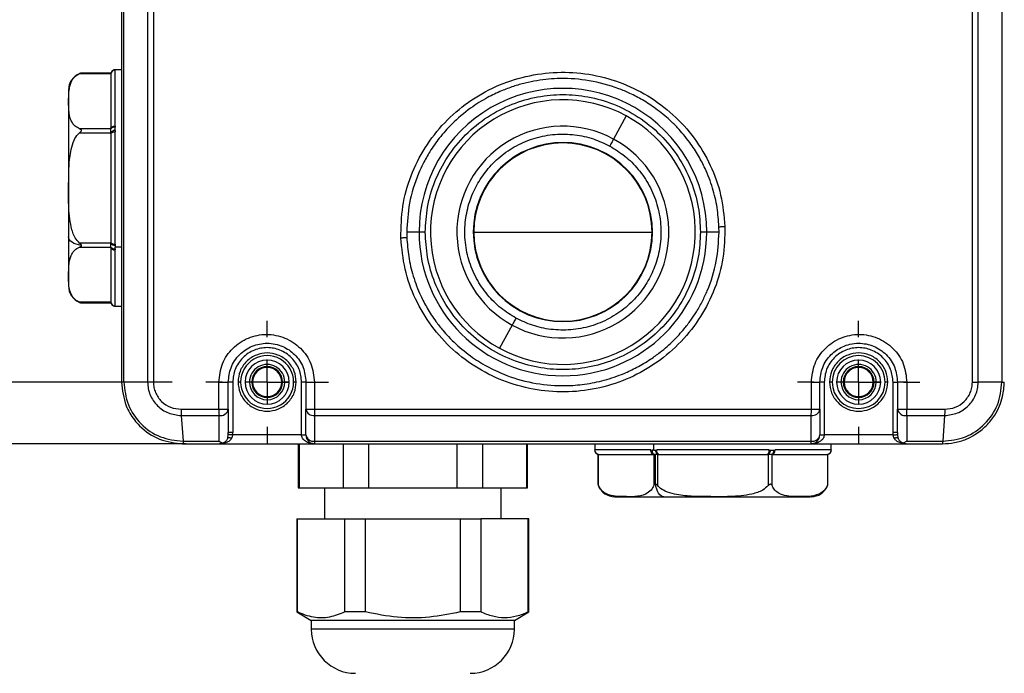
# Model space of a CAD drawing. Header units: millimetres. Extents: x 19 to 819, y 19 to 629.
# Tile 3 of 32: x 111 to 222, y 339 to 413. Entities that reach past the tile are written whole.
import ezdxf

# ---------------------------------------------------------------- set-up
doc = ezdxf.new("R2010")
doc.units = ezdxf.units.MM
doc.header["$LTSCALE"] = 3
doc.linetypes.add('CENTERX2', pattern=[20.32, 12.7, -2.54, 2.54, -2.54])
doc.layers.add('CENTER', color=40, linetype='CENTERX2')
doc.layers.add('DIMENSIONS', color=140, linetype='Continuous', lineweight=25)
doc.styles.add('SLDTEXTSTYLE0', font='TXT', dxfattribs={"width": 0.7})
doc.dimstyles.new('SLDDIMSTYLE0', dxfattribs={"dimtxt": 6.474023, "dimasz": 9.906, "dimexe": 0, "dimexo": 0.0625, "dimgap": 1.618506, "dimtad": 0, "dimtih": 1, "dimtoh": 1, "dimrnd": 1e-09, "dimzin": 12, "dimdsep": 46, "dimtxsty": 'SLDTEXTSTYLE0', "dimsah": 1, "dimcen": 0.09, "dimadec": 0, "dimazin": 3, "dimtfac": 1, "dimtofl": 0, "dimtmove": 0, "dimatfit": 3, "dimfxl": 0, "dimfrac": 2, "dimtolj": 1, "dimtzin": 12, "dimarcsym": 0})
doc.dimstyles.new('SLDDIMSTYLE1', dxfattribs={"dimtxt": 6.474023, "dimasz": 9.906, "dimexe": 0, "dimexo": 0.0625, "dimgap": 1.618506, "dimtad": 0, "dimtih": 1, "dimtoh": 1, "dimrnd": 1e-09, "dimzin": 4, "dimdsep": 46, "dimtxsty": 'SLDTEXTSTYLE0', "dimsah": 1, "dimcen": 0.09, "dimadec": 0, "dimazin": 1, "dimtfac": 1, "dimtmove": 0, "dimatfit": 0, "dimfxl": 0, "dimfrac": 2, "dimtolj": 1, "dimtzin": 12, "dimarcsym": 0})
doc.dimstyles.new('SLDDIMSTYLE2', dxfattribs={"dimtxt": 6.474023, "dimasz": 9.906, "dimexe": 0, "dimexo": 0.0625, "dimgap": 1.618506, "dimtad": 0, "dimtih": 1, "dimtoh": 1, "dimrnd": 1e-09, "dimzin": 4, "dimdsep": 46, "dimtxsty": 'SLDTEXTSTYLE0', "dimsah": 1, "dimcen": 0.09, "dimadec": 0, "dimazin": 1, "dimtfac": 1, "dimtofl": 0, "dimtmove": 0, "dimatfit": 3, "dimfxl": 0, "dimfrac": 2, "dimtolj": 1, "dimtzin": 12, "dimarcsym": 0})

# ---------------------------------------------------------------- blocks, each defined once
blk = doc.blocks.new('_D_1')
at = {"layer": 'DIMENSIONS'}
for p, q in [((195.58, 289.57), (193.4, 289.57)), ((193.4, 289.57), (193.4, 279.28)), ((214.81, 289.57), (216.99, 289.57)), ((216.99, 289.57), (216.99, 279.28)), ((152.1, 288.66), (133.05, 288.66)), ((158.1, 288.66), (189.78, 288.66)), ((193.4, 279.28), (195.58, 279.28)), ((216.99, 279.28), (214.81, 279.28))]:
    blk.add_line(p, q, dxfattribs=at)
for points in [[(152.1, 288.66), (142.19, 290.18), (142.19, 287.13)], [(158.1, 288.66), (168, 287.13), (168, 290.18)]]:
    blk.add_solid(points, dxfattribs=at)
at = {"layer": 'DIMENSIONS', "char_height": 6.35, "attachment_point": 1, "style": 'SLDTEXTSTYLE0'}
for s, insert in [('%%c', (193.38, 299.2)), ('6.0', (203.16, 299.2)), ('0.24', (195.58, 287.47))]:
    blk.add_mtext(s, dxfattribs=dict(at, insert=insert))
blk = doc.blocks.new('_D_5')
at = {"layer": 'DIMENSIONS'}
for p, q in [((127.85, 467.78), (82.68, 467.78)), ((92.2, 467.78), (92.2, 428)), ((82.58, 416.26), (80.41, 416.26)), ((80.41, 416.26), (80.41, 405.97)), ((101.82, 416.26), (104, 416.26)), ((104, 416.26), (104, 405.97)), ((80.41, 405.97), (82.58, 405.97)), ((104, 405.97), (101.82, 405.97)), ((92.2, 371.78), (92.2, 404.52)), ((127.85, 371.78), (82.68, 371.78))]:
    blk.add_line(p, q, dxfattribs=at)
for points in [[(92.2, 467.78), (90.68, 457.87), (93.73, 457.87)], [(92.2, 371.78), (93.73, 381.68), (90.68, 381.68)]]:
    blk.add_solid(points, dxfattribs=at)
at = {"layer": 'DIMENSIONS', "char_height": 6.35, "attachment_point": 1, "style": 'SLDTEXTSTYLE0'}
for s, insert in [('96.0', (82.58, 425.9)), ('3.78', (82.58, 414.16))]:
    blk.add_mtext(s, dxfattribs=dict(at, insert=insert))
blk = doc.blocks.new('_D_6')
at = {"layer": 'DIMENSIONS'}
for p, q in [((129.39, 474.78), (58.51, 474.78)), ((68.04, 474.78), (68.04, 449.13)), ((58.42, 437.39), (56.24, 437.39)), ((56.24, 437.39), (56.24, 427.1)), ((77.66, 437.39), (79.83, 437.39)), ((79.83, 437.39), (79.83, 427.1)), ((56.24, 427.1), (58.42, 427.1)), ((79.83, 427.1), (77.66, 427.1)), ((68.04, 364.78), (68.04, 425.65)), ((129.39, 364.78), (58.51, 364.78))]:
    blk.add_line(p, q, dxfattribs=at)
for points in [[(68.04, 474.78), (66.51, 464.87), (69.56, 464.87)], [(68.04, 364.78), (69.56, 374.68), (66.51, 374.68)]]:
    blk.add_solid(points, dxfattribs=at)
at = {"layer": 'DIMENSIONS', "char_height": 6.35, "attachment_point": 1, "style": 'SLDTEXTSTYLE0'}
for s, insert in [('110.0', (55.72, 447.02)), ('4.33', (58.42, 435.28))]:
    blk.add_mtext(s, dxfattribs=dict(at, insert=insert))
blk = doc.blocks.new('_D_7')
at = {"layer": 'DIMENSIONS'}
for p, q in [((168.56, 507.28), (28.12, 507.28)), ((37.64, 507.28), (37.64, 462.71)), ((28.03, 450.97), (25.85, 450.97)), ((25.85, 450.97), (25.85, 440.68)), ((47.26, 450.97), (49.44, 450.97)), ((49.44, 450.97), (49.44, 440.68)), ((25.85, 440.68), (28.03, 440.68)), ((49.44, 440.68), (47.26, 440.68)), ((37.64, 364.78), (37.64, 439.23)), ((129.39, 364.78), (28.12, 364.78))]:
    blk.add_line(p, q, dxfattribs=at)
for points in [[(37.64, 507.28), (36.12, 497.37), (39.17, 497.37)], [(37.64, 364.78), (39.17, 374.68), (36.12, 374.68)]]:
    blk.add_solid(points, dxfattribs=at)
at = {"layer": 'DIMENSIONS', "char_height": 6.35, "attachment_point": 1, "style": 'SLDTEXTSTYLE0'}
for s, insert in [('142.5', (25.33, 460.6)), ('5.61', (28.03, 448.86))]:
    blk.add_mtext(s, dxfattribs=dict(at, insert=insert))
blk = doc.blocks.new('SW_CENTERMARKSYMBOL_2')
at = {"layer": 'CENTER', "color": 0}
for p, q in [((0, 5.08), (0, 6.94)), ((0, 0), (0, 2.54)), ((-5.08, 0), (-6.94, 0)), ((0, 0), (-2.54, 0)), ((0, 0), (0, -2.54)), ((0, 0), (2.54, 0)), ((5.08, 0), (6.94, 0)), ((0, -5.08), (0, -6.94))]:
    blk.add_line(p, q, dxfattribs=at)
blk = doc.blocks.new('SW_CENTERMARKSYMBOL_3')
at = {"layer": 'CENTER', "color": 0}
for p, q in [((0, 5.08), (0, 6.94)), ((0, 0), (0, 2.54)), ((-5.08, 0), (-6.94, 0)), ((0, 0), (-2.54, 0)), ((0, 0), (0, -2.54)), ((0, 0), (2.54, 0)), ((5.08, 0), (6.94, 0)), ((0, -5.08), (0, -6.94))]:
    blk.add_line(p, q, dxfattribs=at)

msp = doc.modelspace()

# ---------------------------------------------------------------- linework, layer by layer
for p, q in [((122.098, 467.775), (122.098, 371.775)), ((122.364, 371.775), (122.364, 467.775)), ((125.058, 467.775), (125.058, 371.775)), ((125.714, 467.778), (125.714, 371.773)), ((218.482, 371.772), (218.482, 467.778)), ((219.138, 371.775), (219.138, 467.775)), ((221.832, 467.775), (221.832, 371.775)), ((122.098, 407.175), (121.378, 407.175)), ((121.381, 407.175), (121.393, 407.173)), ((121.393, 407.173), (121.398, 407.17)), ((121.398, 400.801), (121.398, 407.17)), ((117.358, 406.737), (120.898, 406.737)), ((120.898, 406.804), (117.545, 406.804)), ((120.898, 406.737), (120.898, 406.67)), ((120.898, 406.67), (120.898, 400.539)), ((116.098, 404.836), (116.098, 388.222)), ((179.274, 401.947), (177.841, 399.318)), ((120.898, 400.472), (117.358, 400.472)), ((120.898, 400.539), (120.898, 400.472)), ((121.398, 400.801), (121.393, 400.666)), ((117.358, 400.039), (120.898, 400.039)), ((120.898, 400.039), (120.898, 399.906)), ((120.898, 399.906), (120.898, 387.644)), ((121.393, 400.282), (121.398, 400.144)), ((121.398, 387.407), (121.398, 400.144)), ((189.789, 388.775), (189.778, 389.384)), ((116.098, 388.222), (116.098, 382.686)), ((155.805, 388.775), (154.408, 388.775)), ((154.408, 388.775), (154.419, 388.161)), ((156.512, 388.775), (155.805, 388.775)), ((161.998, 388.775), (172.098, 388.775)), ((172.098, 388.775), (182.198, 388.775)), ((188.391, 388.775), (187.684, 388.775)), ((189.789, 388.775), (188.391, 388.775)), ((120.898, 387.511), (117.358, 387.511)), ((117.358, 387.078), (120.898, 387.078)), ((120.898, 387.644), (120.898, 387.511)), ((120.898, 387.078), (120.898, 387.011)), ((120.898, 387.011), (120.898, 380.88)), ((121.393, 387.268), (121.381, 387.075)), ((122.098, 387.075), (121.381, 387.075)), ((121.393, 386.884), (121.381, 387.075)), ((121.398, 387.407), (121.393, 387.268)), ((121.393, 386.884), (121.398, 386.749)), ((121.398, 380.38), (121.398, 386.749)), ((120.898, 380.814), (117.358, 380.814)), ((117.545, 380.747), (120.898, 380.747)), ((120.898, 380.88), (120.898, 380.814)), ((121.378, 380.375), (122.098, 380.375)), ((121.393, 380.377), (121.381, 380.375)), ((121.398, 380.38), (121.393, 380.377)), ((166.355, 378.232), (164.923, 375.603)), ((169.757, 378.899), (169.736, 378.955)), ((170.116, 378.82), (170.09, 378.877)), ((171.226, 378.663), (172.97, 378.663)), ((174.106, 378.877), (174.08, 378.82)), ((174.46, 378.955), (174.44, 378.899)), ((122.364, 371.775), (122.098, 371.775)), ((125.058, 371.775), (122.364, 371.775)), ((133.133, 368.689), (133.133, 371.775)), ((133.133, 371.775), (134.198, 371.775)), ((134.198, 368.689), (134.198, 371.775)), ((134.698, 371.775), (134.198, 371.775)), ((134.698, 371.775), (134.698, 366.067)), ((135.598, 371.775), (135.298, 371.775)), ((136.598, 371.775), (136.098, 371.775)), ((136.848, 371.775), (136.598, 371.775)), ((140.598, 371.775), (140.348, 371.775)), ((141.098, 371.775), (140.598, 371.775)), ((141.898, 371.775), (141.598, 371.775)), ((142.498, 365.775), (142.498, 371.775)), ((142.998, 371.775), (142.498, 371.775)), ((142.998, 371.775), (142.998, 368.689)), ((142.998, 371.775), (143.951, 371.775)), ((143.951, 371.775), (143.951, 368.689)), ((200.245, 368.689), (200.245, 371.775)), ((200.245, 371.775), (201.198, 371.775)), ((201.198, 368.689), (201.198, 371.775)), ((201.698, 371.775), (201.198, 371.775)), ((201.698, 371.775), (201.698, 365.775)), ((202.598, 371.775), (202.298, 371.775)), ((203.598, 371.775), (203.098, 371.775)), ((203.848, 371.775), (203.598, 371.775)), ((207.598, 371.775), (207.348, 371.775)), ((208.098, 371.775), (207.598, 371.775)), ((208.898, 371.775), (208.598, 371.775)), ((209.498, 366.067), (209.498, 371.775)), ((209.498, 371.775), (209.998, 371.775)), ((211.063, 371.775), (209.998, 371.775)), ((209.998, 371.775), (209.998, 368.689)), ((211.063, 371.775), (211.063, 368.689)), ((221.832, 371.775), (219.138, 371.775)), ((221.832, 371.775), (222.098, 371.775)), ((128.844, 368.689), (133.133, 368.689)), ((133.133, 368.689), (134.198, 368.689)), ((134.198, 368.689), (134.198, 366.067)), ((142.998, 368.689), (143.951, 368.689)), ((142.998, 365.775), (142.998, 368.689)), ((143.951, 368.689), (200.245, 368.689)), ((200.245, 368.689), (201.198, 368.689)), ((201.198, 368.689), (201.198, 365.775)), ((209.998, 368.689), (211.063, 368.689)), ((209.998, 366.067), (209.998, 368.689)), ((211.063, 368.689), (215.352, 368.689)), ((128.865, 367.982), (133.152, 367.982)), ((128.865, 367.982), (129.077, 365.068)), ((133.152, 365.068), (133.152, 367.982)), ((143.965, 367.982), (200.232, 367.982)), ((143.965, 367.982), (143.965, 365.068)), ((200.232, 365.068), (200.232, 367.982)), ((211.044, 367.982), (215.331, 367.982)), ((211.044, 367.982), (211.045, 365.068)), ((215.331, 367.982), (215.119, 365.068)), ((134.146, 365.433), (134.189, 365.824)), ((134.189, 365.824), (134.198, 366.067)), ((134.698, 366.067), (134.198, 366.067)), ((134.684, 365.775), (134.698, 366.067)), ((209.998, 366.067), (209.498, 366.067)), ((209.512, 365.775), (209.498, 366.067)), ((209.998, 366.067), (210.008, 365.824)), ((210.008, 365.824), (210.051, 365.433)), ((128.954, 364.777), (129.098, 364.775)), ((129.077, 365.068), (133.152, 365.068)), ((129.098, 364.775), (133.198, 364.775)), ((133.152, 365.068), (133.559, 364.843)), ((133.559, 364.843), (133.198, 364.775)), ((133.198, 364.775), (143.998, 364.775)), ((134.684, 365.775), (134.612, 365.441)), ((142.498, 365.775), (134.684, 365.775)), ((142.098, 364.775), (142.098, 359.775)), ((142.206, 364.775), (142.206, 359.775)), ((142.498, 365.775), (142.998, 365.775)), ((143.965, 365.068), (200.232, 365.068)), ((143.998, 364.775), (200.198, 364.775)), ((147.206, 364.775), (147.206, 359.775)), ((150.098, 359.775), (150.098, 364.775)), ((160.098, 364.775), (160.098, 359.775)), ((162.99, 364.775), (162.99, 359.775)), ((167.99, 364.775), (167.99, 359.775)), ((168.098, 359.775), (168.098, 364.775)), ((175.698, 364.775), (175.698, 364.055)), ((182.398, 364.058), (182.398, 364.775)), ((200.198, 364.775), (210.998, 364.775)), ((201.198, 365.775), (201.698, 365.775)), ((209.512, 365.775), (201.698, 365.775)), ((202.498, 364.055), (202.498, 364.775)), ((209.584, 365.441), (209.512, 365.775)), ((211.045, 365.068), (210.637, 364.843)), ((210.998, 364.775), (210.637, 364.843)), ((210.998, 364.775), (215.098, 364.775)), ((211.045, 365.068), (215.119, 365.068)), ((175.7, 364.07), (175.698, 364.058)), ((175.7, 364.07), (175.704, 364.075)), ((182.072, 364.075), (175.704, 364.075)), ((182.072, 364.075), (182.207, 364.07)), ((182.398, 364.058), (182.207, 364.07)), ((182.398, 364.058), (182.591, 364.07)), ((182.591, 364.07), (182.73, 364.075)), ((195.467, 364.075), (182.73, 364.075)), ((195.467, 364.075), (195.605, 364.07)), ((195.989, 364.07), (196.124, 364.075)), ((202.493, 364.075), (196.124, 364.075)), ((202.493, 364.075), (202.496, 364.07)), ((202.498, 364.058), (202.496, 364.07)), ((176.07, 363.575), (176.07, 360.222)), ((176.137, 363.575), (176.203, 363.575)), ((176.137, 360.035), (176.137, 363.575)), ((176.203, 363.575), (182.334, 363.575)), ((182.334, 363.575), (182.401, 363.575)), ((182.401, 363.575), (182.401, 360.035)), ((182.584, 360.224), (182.584, 363.575)), ((182.834, 363.575), (182.967, 363.575)), ((182.834, 360.035), (182.834, 363.575)), ((182.967, 363.575), (195.229, 363.575)), ((195.229, 363.575), (195.362, 363.575)), ((195.362, 363.575), (195.362, 360.035)), ((195.795, 360.035), (195.795, 363.575)), ((195.795, 363.575), (195.862, 363.575)), ((195.862, 363.575), (201.993, 363.575)), ((201.993, 363.575), (202.06, 363.575)), ((202.06, 363.575), (202.06, 360.035)), ((202.127, 360.222), (202.127, 363.575)), ((142.098, 359.775), (142.206, 359.775)), ((142.206, 359.775), (147.206, 359.775)), ((145.098, 359.775), (145.098, 356.26)), ((147.206, 359.775), (150.098, 359.775)), ((150.098, 359.775), (160.098, 359.775)), ((160.098, 359.775), (162.99, 359.775)), ((162.99, 359.775), (167.99, 359.775)), ((165.098, 356.26), (165.098, 359.775)), ((167.99, 359.775), (168.098, 359.775)), ((183.545, 358.775), (200.159, 358.775)), ((141.948, 356.26), (141.948, 345.712)), ((141.948, 356.26), (142.017, 356.26)), ((142.017, 345.712), (142.017, 356.26)), ((142.017, 356.26), (147.395, 356.26)), ((147.395, 345.712), (147.395, 356.26)), ((147.395, 356.26), (149.72, 356.26)), ((149.72, 345.712), (149.72, 356.26)), ((149.72, 356.26), (160.476, 356.26)), ((160.476, 356.26), (160.476, 345.712)), ((160.476, 356.26), (162.801, 356.26)), ((162.801, 356.26), (162.801, 345.712)), ((168.179, 356.26), (162.801, 356.26)), ((168.179, 345.712), (168.179, 356.26)), ((168.248, 356.26), (168.179, 356.26)), ((168.248, 345.712), (168.248, 356.26)), ((141.948, 345.712), (143.598, 344.76)), ((142.017, 345.712), (141.948, 345.712)), ((143.598, 344.76), (143.598, 343.76)), ((166.598, 344.76), (143.598, 344.76)), ((149.72, 345.712), (147.395, 345.712)), ((162.801, 345.712), (160.476, 345.712)), ((166.598, 344.76), (168.248, 345.712)), ((166.598, 343.76), (166.598, 344.76)), ((168.248, 345.712), (168.179, 345.712)), ((166.598, 343.76), (143.598, 343.76))]:
    msp.add_line(p, q)
at = {"flags": 128}
for points in [[(120.898, 400.539), (120.908, 400.59), (120.936, 400.639), (120.982, 400.685), (121.045, 400.724), (121.12, 400.757), (121.207, 400.781), (121.301, 400.796), (121.398, 400.801)], [(120.898, 399.906), (120.908, 399.952), (120.936, 399.997), (120.982, 400.038), (121.045, 400.074), (121.12, 400.103), (121.207, 400.125), (121.301, 400.139), (121.398, 400.144)], [(177.841, 399.318), (177.808, 399.257), (177.767, 399.182), (177.719, 399.093), (177.665, 398.994), (177.606, 398.886), (177.543, 398.771), (177.478, 398.651), (177.412, 398.529)], [(189.778, 389.384), (189.848, 389.386), (189.923, 389.389), (190.003, 389.392), (190.088, 389.395), (190.176, 389.398), (190.267, 389.401), (190.36, 389.405), (190.454, 389.408)], [(117.547, 387.261), (117.245, 387.318), (116.966, 387.398), (116.715, 387.5), (116.501, 387.62), (116.328, 387.756), (116.202, 387.905), (116.124, 388.061), (116.098, 388.222)], [(153.743, 388.136), (153.837, 388.139), (153.93, 388.143), (154.02, 388.146), (154.109, 388.149), (154.193, 388.152), (154.274, 388.155), (154.349, 388.158), (154.419, 388.161)], [(120.898, 387.644), (120.908, 387.598), (120.936, 387.553), (120.982, 387.512), (121.045, 387.476), (121.12, 387.447), (121.207, 387.425), (121.301, 387.411), (121.398, 387.407)], [(120.898, 387.011), (120.908, 386.96), (120.936, 386.911), (120.982, 386.865), (121.045, 386.826), (121.12, 386.793), (121.207, 386.769), (121.301, 386.754), (121.398, 386.749)], [(166.785, 379.021), (166.718, 378.899), (166.653, 378.779), (166.59, 378.664), (166.531, 378.556), (166.477, 378.457), (166.429, 378.368), (166.388, 378.293), (166.355, 378.232)], [(134.684, 365.775), (134.593, 365.784), (134.505, 365.793), (134.423, 365.801), (134.35, 365.808), (134.288, 365.814), (134.239, 365.819), (134.206, 365.822), (134.189, 365.824)], [(209.512, 365.775), (209.604, 365.784), (209.692, 365.793), (209.774, 365.801), (209.847, 365.808), (209.909, 365.814), (209.957, 365.819), (209.99, 365.822), (210.008, 365.824)], [(182.334, 363.575), (182.283, 363.585), (182.234, 363.613), (182.189, 363.659), (182.149, 363.721), (182.116, 363.797), (182.092, 363.884), (182.077, 363.977), (182.072, 364.075)], [(182.967, 363.575), (182.921, 363.585), (182.876, 363.613), (182.835, 363.659), (182.799, 363.721), (182.77, 363.797), (182.748, 363.884), (182.734, 363.977), (182.73, 364.075)], [(195.229, 363.575), (195.275, 363.585), (195.32, 363.613), (195.361, 363.659), (195.397, 363.721), (195.427, 363.797), (195.449, 363.884), (195.462, 363.977), (195.467, 364.075)], [(195.862, 363.575), (195.913, 363.585), (195.962, 363.613), (196.008, 363.659), (196.047, 363.721), (196.08, 363.797), (196.104, 363.884), (196.119, 363.977), (196.124, 364.075)], [(183.545, 358.775), (183.384, 358.801), (183.228, 358.878), (183.08, 359.005), (182.943, 359.178), (182.823, 359.392), (182.721, 359.643), (182.641, 359.922), (182.584, 360.224)]]:
    msp.add_lwpolyline(points, dxfattribs=at)
for centre, radius, start, end in [((121.394, 406.673), 0.5, 90.13727, 172.73672), ((121.398, 406.67), 0.5, 89.99002, 179.98692), ((118.098, 404.881), 2, 111.33084, 180.00033), ((118.008, 405.113), 1.751, 110.77081, 111.36498), ((118.096, 404.886), 1.994, 106.05197, 110.81793), ((172.098, 388.775), 16.293, 359.99998, 180.00002), ((172.098, 388.775), 15, 61.42103, 241.42104), ((172.098, 388.775), 15, 241.42102, 61.42105), ((121.285, 400.212), 0.467, 76.69859, 146.10206), ((172.098, 388.775), 12.006, 61.42103, 241.42104), ((121.35, 399.744), 0.54, 85.45963, 146.82993), ((172.098, 388.775), 12.006, 241.42103, 61.42104), ((172.098, 388.775), 10.15, 61.42106, 241.421), ((172.098, 388.775), 10.1, 90.00004, 180.00001), ((172.098, 388.775), 10.1, 359.99999, 89.99996), ((172.098, 388.775), 10.15, 241.42105, 61.42102), ((172.098, 388.775), 16.293, 180.00001, 359.99999), ((172.098, 388.775), 10.1, 180.00004, 269.99996), ((172.098, 388.775), 10.1, 270.00004, 359.99996), ((121.35, 387.806), 0.54, 213.16851, 274.54193), ((121.285, 387.338), 0.467, 213.89733, 283.30052), ((118.098, 382.669), 2, 180.00011, 248.20079), ((118.223, 382.985), 2.339, 248.2368, 248.54205), ((118.098, 382.668), 1.999, 248.55478, 253.92996), ((121.398, 380.88), 0.5, 180.01187, 270.01119), ((121.394, 380.877), 0.5, 187.26385, 269.86216), ((170.848, 378.813), 0.15, 195.78353, 219.3693), ((173.348, 378.812), 0.15, 320.61629, 344.23089), ((138.598, 371.775), 3, 359.99997, 180.00003), ((205.598, 371.775), 3, 0.00001, 179.99999), ((138.598, 371.775), 2.5, 0, 180), ((138.598, 371.775), 2, 359.99989, 180.00011), ((205.598, 371.775), 2.5, 0.00004, 179.99996), ((205.598, 371.775), 2, 359.99989, 180.00011), ((138.598, 371.775), 1.75, 0, 180), ((138.598, 371.775), 1.65, 0, 180), ((205.598, 371.775), 1.75, 0, 180), ((205.598, 371.775), 1.65, 0.00006, 179.99994), ((138.598, 371.775), 3, 179.99997, 0.00003), ((138.598, 371.775), 2.5, 180, 0), ((138.598, 371.775), 2, 180.00011, 359.99989), ((138.598, 371.775), 1.75, 180, 0), ((138.598, 371.775), 1.65, 180, 0), ((205.598, 371.775), 3, 180.00001, 359.99999), ((205.598, 371.775), 2.5, 180.00004, 359.99996), ((205.598, 371.775), 2, 180.00011, 359.99989), ((205.598, 371.775), 1.75, 180, 0), ((205.598, 371.775), 1.65, 180.00006, 359.99994), ((144.615, 368.646), 11.482, 179.78485, 183.31505), ((133.31, 368.876), 0.908, 260.00249, 348.10486), ((143.863, 368.858), 0.882, 191.02495, 276.60258), ((159.833, 368.646), 15.882, 179.8445, 182.39619), ((184.358, 368.646), 15.887, 357.60455, 0.15537), ((200.333, 368.858), 0.882, 263.39772, 348.97485), ((210.887, 368.876), 0.908, 191.8948, 279.99766), ((199.582, 368.646), 11.481, 356.68434, 0.21486), ((143.863, 365.944), 0.881, 191.02299, 276.59471), ((143.998, 365.775), 1, 179.99921, 270.00079), ((144.907, 365.027), 0.943, 177.53817, 195.52824), ((200.198, 365.775), 1, 269.99968, 0.00043), ((199.289, 365.027), 0.943, 344.47669, 2.45691), ((200.333, 365.944), 0.881, 263.40561, 348.97679), ((176.2, 364.071), 0.5, 180.13838, 262.73695), ((176.203, 364.075), 0.5, 179.98704, 269.98947), ((182.661, 363.962), 0.467, 166.69774, 236.10425), ((183.129, 364.027), 0.54, 175.45899, 236.83125), ((195.067, 364.027), 0.54, 303.16883, 4.54023), ((195.535, 363.962), 0.467, 303.89655, 13.30146), ((201.993, 364.075), 0.5, 270.01095, 0.01211), ((201.996, 364.071), 0.5, 277.26329, 359.86139), ((177.992, 360.775), 2, 196.05919, 200.81233), ((178.043, 360.794), 2.054, 200.81469, 201.3211), ((177.992, 360.775), 2, 201.33104, 270.00013), ((200.204, 360.775), 2, 269.9996, 338.20098), ((199.976, 360.865), 2.245, 338.22699, 338.54525), ((200.204, 360.775), 2, 338.55722, 343.92967), ((148.598, 343.76), 5, 179.99999, 269.99996), ((161.598, 343.76), 5, 270.00004, 0.00001)]:
    msp.add_arc(centre, radius, start, end)
for points, knots in [([(121.381, 407.175), (121.328, 407.17), (121.218, 407.16), (121.07, 407.077), (120.953, 406.954), (120.915, 406.85), (120.897, 406.8)], [0, 0, 0, 0, 0.24333584, 0.50036117, 0.75717655, 1, 1, 1, 1]), ([(117.358, 400.472), (117.184, 400.564), (116.781, 400.776), (116.27, 401.527), (116.111, 402.629), (116.108, 403.78), (116.137, 404.84), (116.305, 405.694), (116.698, 406.314), (117.068, 406.606), (117.297, 406.709), (117.358, 406.737)], [0, 0, 0, 0, 0.081608, 0.1884776, 0.3633565, 0.5381107, 0.6707036, 0.8069631, 0.8954369, 0.971728, 1, 1, 1, 1]), ([(117.545, 406.803), (117.546, 406.803), (117.551, 406.805), (117.511, 406.793), (117.476, 406.781), (117.409, 406.756), (117.358, 406.737)], [0, 0, 0, 0, 0.0046516, 0.07070941, 0.296358, 1, 1, 1, 1]), ([(120.898, 406.737), (120.898, 406.753), (120.898, 406.774), (120.898, 406.795), (120.898, 406.799)], [0, 0, 0, 0, 0.7776016, 1, 1, 1, 1]), ([(153.743, 388.136), (153.769, 389.331), (153.822, 391.723), (154.805, 395.196), (156.406, 398.414), (158.619, 401.249), (161.342, 403.6), (164.468, 405.379), (167.878, 406.523), (171.445, 406.993), (175.033, 406.773), (178.517, 405.87), (181.76, 404.316), (184.644, 402.163), (187.057, 399.49), (188.885, 396.393), (190.117, 392.99), (190.341, 390.604), (190.454, 389.408)], [0, 0, 0, 0, 0.06243547, 0.12505287, 0.18732276, 0.24996167, 0.31226554, 0.37481593, 0.43730768, 0.49968843, 0.56232021, 0.62461448, 0.68726659, 0.7496367, 0.81216928, 0.87475878, 0.93722007, 1, 1, 1, 1]), ([(189.778, 389.384), (189.725, 390.108), (189.618, 391.589), (189.083, 393.811), (188.439, 395.51), (187.854, 396.704), (187.454, 397.431), (186.994, 398.178), (186.431, 398.996), (185.797, 399.806), (185.043, 400.656), (184.029, 401.662), (182.709, 402.747), (181.184, 403.743), (179.774, 404.481), (177.799, 405.314), (175.155, 406.03), (172.447, 406.231), (170.466, 406.124), (169.146, 405.955), (167.811, 405.681), (166.471, 405.297), (165.042, 404.763), (163.402, 403.978), (161.476, 402.77), (159.635, 401.209), (158.125, 399.512), (157.058, 397.99), (156.295, 396.639), (155.414, 394.728), (154.595, 392.141), (154.468, 389.87), (154.408, 388.775)], [0, 0, 0, 0, 0.0399185, 0.0816901, 0.1252899, 0.1396581, 0.1548925, 0.170991, 0.187951, 0.2095196, 0.2275909, 0.2505016, 0.2881008, 0.3214651, 0.3506161, 0.3755717, 0.4394445, 0.5003907, 0.5242167, 0.5486163, 0.5735943, 0.5991562, 0.6253074, 0.6575179, 0.6991161, 0.7501536, 0.7898303, 0.8238991, 0.8523271, 0.8750884, 0.939798, 1, 1, 1, 1]), ([(156.512, 388.775), (156.563, 389.726), (156.667, 391.684), (157.534, 394.589), (158.972, 397.382), (160.999, 399.874), (163.491, 401.899), (166.285, 403.346), (169.189, 404.181), (172.098, 404.448), (175.007, 404.181), (177.912, 403.346), (180.705, 401.899), (183.197, 399.874), (185.224, 397.382), (186.662, 394.589), (187.529, 391.684), (187.633, 389.726), (187.684, 388.775)], [0, 0, 0, 0, 0.05825808, 0.12000577, 0.18432039, 0.25000002, 0.31567965, 0.3799944, 0.44174202, 0.50000003, 0.55825804, 0.62000566, 0.68432041, 0.74999998, 0.81567961, 0.87999423, 0.94174192, 1, 1, 1, 1]), ([(117.358, 400.472), (117.4, 400.453), (117.46, 400.425), (117.521, 400.367), (117.546, 400.321), (117.549, 400.273), (117.532, 400.22), (117.472, 400.136), (117.405, 400.079), (117.358, 400.039)], [0, 0, 0, 0, 0.2294132, 0.3310941, 0.416343, 0.4870374, 0.5618768, 0.6939159, 1, 1, 1, 1]), ([(120.898, 400.039), (120.898, 400.081), (120.898, 400.174), (120.898, 400.307), (120.898, 400.41), (120.898, 400.461), (120.898, 400.472)], [0, 0, 0, 0, 0.28861978, 0.64241713, 0.92379279, 1, 1, 1, 1]), ([(121.393, 400.282), (121.387, 400.346), (121.376, 400.474), (121.387, 400.602), (121.393, 400.666)], [0, 0, 0, 0, 0.5023777, 1, 1, 1, 1]), ([(117.358, 387.511), (117.179, 387.709), (116.703, 388.236), (116.27, 389.75), (116.07, 391.833), (116.12, 394.134), (116.122, 396.236), (116.296, 397.882), (116.662, 399.107), (117.036, 399.745), (117.296, 399.982), (117.358, 400.039)], [0, 0, 0, 0, 0.0606615, 0.1615234, 0.3512806, 0.5421414, 0.6883393, 0.8339543, 0.9195316, 0.9806224, 1, 1, 1, 1]), ([(166.785, 379.021), (166.207, 379.377), (165.017, 380.109), (163.495, 381.642), (162.237, 383.495), (161.368, 385.613), (160.951, 387.863), (160.997, 390.104), (161.465, 392.207), (162.29, 394.118), (163.448, 395.848), (164.961, 397.381), (166.819, 398.636), (168.936, 399.505), (171.187, 399.924), (173.425, 399.871), (175.538, 399.424), (176.799, 398.821), (177.412, 398.529)], [0, 0, 0, 0, 0.05825802, 0.12000572, 0.18432041, 0.24999999, 0.31567957, 0.37999421, 0.44174191, 0.49999981, 0.55825795, 0.6200055, 0.68432031, 0.74999989, 0.81567957, 0.87999421, 0.94174192, 1, 1, 1, 1]), ([(177.412, 398.529), (177.989, 398.173), (179.179, 397.441), (180.701, 395.908), (181.959, 394.055), (182.828, 391.937), (183.246, 389.687), (183.199, 387.446), (182.731, 385.343), (181.907, 383.432), (180.748, 381.702), (179.235, 380.169), (177.377, 378.914), (175.261, 378.045), (173.01, 377.626), (170.771, 377.679), (168.658, 378.126), (167.397, 378.729), (166.785, 379.021)], [0, 0, 0, 0, 0.0582579, 0.1200056, 0.1843204, 0.25, 0.3156796, 0.3799942, 0.4417419, 0.4999999, 0.5582579, 0.6200056, 0.6843204, 0.75, 0.8156795, 0.8799943, 0.941742, 1, 1, 1, 1]), ([(190.454, 389.408), (190.426, 388.208), (190.372, 385.817), (189.386, 382.342), (187.786, 379.129), (185.57, 376.294), (182.848, 373.945), (179.725, 372.17), (176.314, 371.026), (172.753, 370.557), (169.163, 370.777), (165.683, 371.679), (162.439, 373.233), (159.556, 375.384), (157.146, 378.053), (155.314, 381.151), (154.08, 384.552), (153.855, 386.943), (153.743, 388.136)], [0, 0, 0, 0, 0.0627217, 0.1249984, 0.1875625, 0.2499964, 0.3123682, 0.3749545, 0.4372117, 0.4998489, 0.5621401, 0.6247167, 0.6871907, 0.74958, 0.8122027, 0.8744919, 0.9373643, 1, 1, 1, 1]), ([(154.419, 388.161), (154.471, 387.44), (154.579, 385.962), (155.112, 383.743), (155.754, 382.046), (156.339, 380.854), (156.736, 380.13), (157.193, 379.385), (157.772, 378.543), (158.423, 377.715), (159.182, 376.866), (160.264, 375.794), (161.767, 374.584), (163.708, 373.4), (166.098, 372.318), (169.018, 371.524), (172.015, 371.297), (174.602, 371.497), (176.83, 371.95), (178.544, 372.538), (179.756, 373.077), (180.498, 373.448), (181.264, 373.878), (182.15, 374.437), (183.319, 375.282), (184.602, 376.414), (185.735, 377.654), (186.576, 378.748), (187.276, 379.803), (187.906, 380.923), (188.771, 382.79), (189.599, 385.395), (189.727, 387.668), (189.789, 388.775)], [0, 0, 0, 0, 0.0397488, 0.0814718, 0.1251438, 0.1394003, 0.1545495, 0.1705887, 0.1875159, 0.210816, 0.228511, 0.2502204, 0.2946355, 0.3344062, 0.3751424, 0.4387676, 0.4999331, 0.5396913, 0.581318, 0.6248377, 0.6391414, 0.654355, 0.6704807, 0.6875211, 0.7120164, 0.7498514, 0.7815144, 0.8043518, 0.8257756, 0.8512027, 0.874992, 0.9391289, 1, 1, 1, 1]), ([(187.684, 388.775), (187.633, 387.824), (187.529, 385.866), (186.662, 382.961), (185.224, 380.168), (183.197, 377.676), (180.705, 375.651), (177.912, 374.204), (175.007, 373.369), (172.098, 373.102), (169.189, 373.369), (166.285, 374.204), (163.491, 375.651), (160.999, 377.676), (158.972, 380.168), (157.534, 382.961), (156.667, 385.866), (156.563, 387.824), (156.512, 388.775)], [0, 0, 0, 0, 0.058258, 0.1200057, 0.1843203, 0.2499999, 0.3156795, 0.3799943, 0.4417419, 0.5, 0.558258, 0.6200056, 0.6843204, 0.7500001, 0.8156797, 0.8799943, 0.941742, 1, 1, 1, 1]), ([(117.358, 380.814), (117.183, 380.905), (116.78, 381.117), (116.274, 381.872), (116.072, 382.969), (116.12, 384.125), (116.121, 385.185), (116.308, 386.036), (116.697, 386.655), (117.068, 386.947), (117.297, 387.05), (117.358, 387.078)], [0, 0, 0, 0, 0.0815388, 0.1883178, 0.364538, 0.5382743, 0.6714439, 0.8071259, 0.8955255, 0.9717519, 1, 1, 1, 1]), ([(117.358, 387.511), (117.4, 387.475), (117.46, 387.424), (117.521, 387.347), (117.544, 387.298), (117.547, 387.27), (117.547, 387.261)], [0, 0, 0, 0, 0.5096667, 0.7373751, 0.9121006, 1, 1, 1, 1]), ([(117.547, 387.261), (117.545, 387.244), (117.539, 387.205), (117.475, 387.133), (117.407, 387.101), (117.358, 387.078)], [0, 0, 0, 0, 0.1833295, 0.4221252, 1, 1, 1, 1]), ([(120.898, 387.078), (120.898, 387.103), (120.898, 387.174), (120.898, 387.298), (120.898, 387.417), (120.898, 387.491), (120.898, 387.511)], [0, 0, 0, 0, 0.1760559, 0.4902614, 0.861936, 1, 1, 1, 1]), ([(117.358, 380.814), (117.398, 380.798), (117.452, 380.777), (117.514, 380.757), (117.537, 380.75), (117.545, 380.747), (117.545, 380.747)], [0, 0, 0, 0, 0.6435405, 0.8714027, 0.991001, 1, 1, 1, 1]), ([(120.897, 380.75), (120.915, 380.7), (120.953, 380.596), (121.07, 380.473), (121.218, 380.39), (121.328, 380.38), (121.381, 380.375)], [0, 0, 0, 0, 0.24282389, 0.49963974, 0.75666553, 1, 1, 1, 1]), ([(120.898, 380.751), (120.898, 380.75), (120.898, 380.734), (120.898, 380.789), (120.898, 380.807), (120.898, 380.814)], [0, 0, 0, 0, 0.046373, 0.6123152, 1, 1, 1, 1]), ([(133.133, 371.775), (133.214, 372.483), (133.378, 373.899), (134.63, 375.695), (136.416, 376.894), (138.538, 377.315), (140.661, 376.897), (142.45, 375.699), (143.706, 373.901), (143.869, 372.484), (143.951, 371.775)], [0, 0, 0, 0, 0.1251413, 0.2501083, 0.3749443, 0.4997406, 0.624606, 0.7496315, 0.8747521, 1, 1, 1, 1]), ([(200.245, 371.775), (200.327, 372.483), (200.49, 373.899), (201.743, 375.696), (203.53, 376.894), (205.652, 377.315), (207.775, 376.896), (209.563, 375.698), (210.818, 373.9), (210.982, 372.484), (211.063, 371.775)], [0, 0, 0, 0, 0.1251471, 0.2501458, 0.3750284, 0.4998491, 0.6246941, 0.7496726, 0.8747596, 1, 1, 1, 1]), ([(134.198, 371.775), (134.257, 372.33), (134.347, 373.18), (134.896, 374.205), (135.633, 375.119), (136.87, 375.946), (138.334, 376.236), (139.512, 376.111), (140.611, 375.758), (141.803, 374.941), (142.802, 373.498), (142.933, 372.344), (142.998, 371.775)], [0, 0, 0, 0, 0.1201411, 0.1841102, 0.2504976, 0.3751319, 0.4997043, 0.5674377, 0.6318003, 0.7498955, 0.8765964, 1, 1, 1, 1]), ([(201.198, 371.775), (201.263, 372.344), (201.393, 373.496), (202.378, 374.918), (203.544, 375.733), (204.638, 376.103), (205.839, 376.24), (207.322, 375.948), (208.561, 375.121), (209.299, 374.207), (209.849, 373.181), (209.939, 372.33), (209.998, 371.775)], [0, 0, 0, 0, 0.1232893, 0.2498694, 0.3627497, 0.428354, 0.4999125, 0.6245267, 0.7492966, 0.8157449, 0.8797683, 1, 1, 1, 1]), ([(142.498, 371.775), (142.446, 372.266), (142.366, 373.02), (141.88, 373.929), (141.376, 374.552), (140.751, 375.059), (139.843, 375.53), (138.598, 375.769), (137.353, 375.53), (136.445, 375.059), (135.82, 374.552), (135.317, 373.929), (134.83, 373.02), (134.75, 372.266), (134.698, 371.775)], [0, 0, 0, 0, 0.1197284, 0.1841804, 0.2500004, 0.3158201, 0.3802715, 0.5, 0.6197284, 0.6841804, 0.7499996, 0.8158196, 0.8802716, 1, 1, 1, 1]), ([(141.898, 371.775), (141.854, 372.19), (141.785, 372.831), (141.375, 373.6), (140.948, 374.124), (140.423, 374.553), (139.654, 374.951), (138.598, 375.155), (137.542, 374.951), (136.773, 374.554), (136.248, 374.124), (135.822, 373.6), (135.411, 372.831), (135.342, 372.19), (135.298, 371.775)], [0, 0, 0, 0, 0.1197215, 0.1848347, 0.2499998, 0.3151132, 0.3802785, 0.4999999, 0.6197214, 0.6848349, 0.7500001, 0.8151135, 0.8802784, 1, 1, 1, 1]), ([(209.498, 371.775), (209.446, 372.266), (209.366, 373.02), (208.88, 373.929), (208.376, 374.552), (207.751, 375.059), (206.843, 375.53), (205.598, 375.769), (204.353, 375.53), (203.445, 375.059), (202.82, 374.552), (202.317, 373.929), (201.83, 373.02), (201.75, 372.266), (201.698, 371.775)], [0, 0, 0, 0, 0.1197285, 0.1841806, 0.2500002, 0.3158198, 0.3802717, 0.5, 0.6197284, 0.6841801, 0.7499998, 0.8158194, 0.8802715, 1, 1, 1, 1]), ([(208.898, 371.775), (208.854, 372.19), (208.785, 372.831), (208.375, 373.6), (207.948, 374.124), (207.423, 374.553), (206.654, 374.951), (205.598, 375.155), (204.542, 374.951), (203.773, 374.554), (203.248, 374.124), (202.822, 373.6), (202.411, 372.831), (202.342, 372.19), (202.298, 371.775)], [0, 0, 0, 0, 0.1197214, 0.1848349, 0.25, 0.3151131, 0.3802785, 0.5, 0.6197214, 0.6848348, 0.7499999, 0.8151136, 0.8802786, 1, 1, 1, 1]), ([(122.098, 371.775), (122.201, 370.859), (122.372, 369.322), (123.335, 367.724), (124.535, 366.357), (126.349, 365.089), (128.181, 364.88), (129.098, 364.775)], [0, 0, 0, 0, 0.2497128, 0.4186031, 0.500315, 0.749797, 1, 1, 1, 1]), ([(122.364, 371.775), (122.465, 370.896), (122.666, 369.138), (124.217, 366.922), (126.435, 365.37), (128.195, 365.169), (129.077, 365.068)], [0, 0, 0, 0, 0.2499066, 0.49971, 0.7494179, 1, 1, 1, 1]), ([(125.058, 371.775), (125.072, 371.525), (125.101, 371.027), (125.405, 370.075), (126.104, 369.028), (127.373, 368.157), (128.367, 368.04), (128.865, 367.982)], [0, 0, 0, 0, 0.1260626, 0.2513552, 0.5005021, 0.7493303, 1, 1, 1, 1]), ([(125.714, 371.773), (125.653, 371.773), (125.534, 371.773), (125.361, 371.774), (125.203, 371.774), (125.104, 371.775), (125.058, 371.775)], [0, 0, 0, 0, 0.2798062, 0.5457675, 0.7886465, 1, 1, 1, 1]), ([(125.714, 371.773), (125.726, 371.571), (125.749, 371.163), (126.002, 370.384), (126.579, 369.526), (127.624, 368.822), (128.437, 368.734), (128.844, 368.689)], [0, 0, 0, 0, 0.12451307, 0.25124418, 0.50086688, 0.75006535, 1, 1, 1, 1]), ([(135.298, 371.775), (135.342, 371.36), (135.411, 370.719), (135.822, 369.95), (136.248, 369.426), (136.773, 368.997), (137.542, 368.599), (138.598, 368.395), (139.654, 368.599), (140.423, 368.996), (140.948, 369.426), (141.374, 369.95), (141.785, 370.719), (141.854, 371.36), (141.898, 371.775)], [0, 0, 0, 0, 0.1197217, 0.1848349, 0.2500001, 0.3151136, 0.3802785, 0.5000001, 0.6197216, 0.6848349, 0.7500001, 0.8151135, 0.8802785, 1, 1, 1, 1]), ([(202.298, 371.775), (202.342, 371.36), (202.411, 370.719), (202.822, 369.95), (203.248, 369.426), (203.773, 368.997), (204.542, 368.599), (205.598, 368.395), (206.654, 368.599), (207.423, 368.996), (207.948, 369.426), (208.374, 369.95), (208.785, 370.719), (208.854, 371.36), (208.898, 371.775)], [0, 0, 0, 0, 0.1197215, 0.184835, 0.2500002, 0.3151134, 0.3802785, 0.5, 0.6197215, 0.6848346, 0.7499998, 0.8151134, 0.8802785, 1, 1, 1, 1]), ([(215.098, 364.775), (215.559, 364.801), (216.476, 364.854), (217.717, 365.246), (218.942, 365.869), (220.075, 366.767), (220.992, 367.914), (221.578, 369.053), (222, 370.304), (222.061, 371.222), (222.098, 371.775)], [0, 0, 0, 0, 0.1257162, 0.2501729, 0.3521416, 0.5003492, 0.6416206, 0.7498613, 0.8492706, 1, 1, 1, 1]), ([(215.119, 365.068), (215.999, 365.168), (217.758, 365.369), (219.976, 366.92), (221.529, 369.136), (221.731, 370.895), (221.832, 371.775)], [0, 0, 0, 0, 0.2500056, 0.5002078, 0.7496926, 1, 1, 1, 1]), ([(215.331, 367.982), (215.828, 368.04), (216.821, 368.157), (218.09, 369.026), (218.79, 370.072), (219.095, 371.024), (219.124, 371.524), (219.138, 371.775)], [0, 0, 0, 0, 0.2500926, 0.4992202, 0.7480647, 0.8732635, 1, 1, 1, 1]), ([(215.352, 368.689), (215.758, 368.734), (216.571, 368.823), (217.616, 369.525), (218.193, 370.38), (218.446, 371.159), (218.47, 371.568), (218.482, 371.772)], [0, 0, 0, 0, 0.249393, 0.4988255, 0.7482318, 0.873704, 1, 1, 1, 1]), ([(218.482, 371.772), (218.543, 371.773), (218.663, 371.773), (218.835, 371.774), (218.993, 371.774), (219.092, 371.775), (219.138, 371.775)], [0, 0, 0, 0, 0.2798066, 0.5457711, 0.788649, 1, 1, 1, 1]), ([(128.844, 368.689), (128.845, 368.624), (128.845, 368.497), (128.849, 368.311), (128.855, 368.141), (128.862, 368.033), (128.865, 367.982)], [0, 0, 0, 0, 0.2757299, 0.5409243, 0.7854528, 1, 1, 1, 1]), ([(215.352, 368.689), (215.352, 368.624), (215.351, 368.497), (215.347, 368.311), (215.341, 368.141), (215.334, 368.033), (215.331, 367.982)], [0, 0, 0, 0, 0.2757367, 0.5409268, 0.7854499, 1, 1, 1, 1]), ([(129.077, 365.068), (129.079, 365.018), (129.082, 364.938), (129.085, 364.84), (129.094, 364.793), (129.098, 364.775)], [0, 0, 0, 0, 0.5126521, 0.8165674, 1, 1, 1, 1]), ([(134.114, 365.373), (134.057, 365.273), (133.943, 365.071), (133.723, 364.912), (133.588, 364.854), (133.559, 364.843)], [0, 0, 0, 0, 0.4349969, 0.882836, 1, 1, 1, 1]), ([(134.612, 365.441), (134.548, 365.351), (134.404, 365.149), (134.052, 364.918), (133.758, 364.88), (133.599, 364.86)], [0, 0, 0, 0, 0.2740668, 0.6086231, 1, 1, 1, 1]), ([(134.114, 365.373), (134.118, 365.383), (134.126, 365.4), (134.136, 365.42), (134.143, 365.43), (134.146, 365.433)], [0, 0, 0, 0, 0.4814952, 0.8233219, 1, 1, 1, 1]), ([(134.146, 365.433), (134.168, 365.445), (134.222, 365.474), (134.296, 365.476), (134.362, 365.476), (134.422, 365.472), (134.508, 365.463), (134.575, 365.449), (134.612, 365.441)], [0, 0, 0, 0, 0.15757643, 0.38463227, 0.45132263, 0.57426959, 0.75883701, 1, 1, 1, 1]), ([(143.998, 364.775), (143.812, 364.788), (143.441, 364.814), (143.012, 364.999), (142.742, 365.216), (142.601, 365.395), (142.514, 365.583), (142.503, 365.712), (142.498, 365.775)], [0, 0, 0, 0, 0.2815415, 0.5623444, 0.6911975, 0.8045657, 0.9048453, 1, 1, 1, 1]), ([(201.698, 365.775), (201.693, 365.712), (201.682, 365.583), (201.595, 365.395), (201.455, 365.216), (201.185, 364.999), (200.755, 364.814), (200.384, 364.788), (200.198, 364.775)], [0, 0, 0, 0, 0.0951473, 0.1954335, 0.3087866, 0.4376566, 0.7184609, 1, 1, 1, 1]), ([(209.584, 365.441), (209.622, 365.449), (209.688, 365.463), (209.775, 365.472), (209.834, 365.476), (209.9, 365.476), (209.974, 365.474), (210.028, 365.445), (210.051, 365.433)], [0, 0, 0, 0, 0.24117444, 0.42575732, 0.54868473, 0.61535554, 0.84243072, 1, 1, 1, 1]), ([(210.613, 364.857), (210.449, 364.877), (210.149, 364.915), (209.792, 365.149), (209.649, 365.351), (209.584, 365.441)], [0, 0, 0, 0, 0.39929483, 0.72949242, 1, 1, 1, 1]), ([(210.051, 365.433), (210.053, 365.429), (210.061, 365.419), (210.071, 365.399), (210.078, 365.382), (210.083, 365.373)], [0, 0, 0, 0, 0.1968371, 0.5579699, 1, 1, 1, 1]), ([(210.637, 364.843), (210.538, 364.893), (210.342, 364.991), (210.168, 365.198), (210.102, 365.334), (210.083, 365.373)], [0, 0, 0, 0, 0.4217, 0.8319659, 1, 1, 1, 1]), ([(215.119, 365.068), (215.119, 365.027), (215.117, 364.954), (215.111, 364.863), (215.11, 364.806), (215.101, 364.781), (215.098, 364.775)], [0, 0, 0, 0, 0.42219372, 0.73633471, 0.93072903, 1, 1, 1, 1]), ([(175.698, 364.058), (175.703, 364.005), (175.713, 363.895), (175.796, 363.746), (175.919, 363.629), (176.023, 363.592), (176.074, 363.574)], [0, 0, 0, 0, 0.2433369, 0.5003507, 0.7571748, 1, 1, 1, 1]), ([(195.605, 364.07), (195.67, 364.064), (195.798, 364.053), (195.926, 364.064), (195.989, 364.07)], [0, 0, 0, 0, 0.5023777, 1, 1, 1, 1]), ([(202.123, 363.574), (202.173, 363.592), (202.277, 363.629), (202.4, 363.746), (202.483, 363.895), (202.493, 364.005), (202.498, 364.058)], [0, 0, 0, 0, 0.24282527, 0.49964956, 0.75666344, 1, 1, 1, 1]), ([(176.137, 363.575), (176.12, 363.575), (176.099, 363.575), (176.079, 363.575), (176.074, 363.575)], [0, 0, 0, 0, 0.777614, 1, 1, 1, 1]), ([(182.584, 363.575), (182.541, 363.575), (182.48, 363.575), (182.419, 363.575), (182.401, 363.575)], [0, 0, 0, 0, 0.7061691, 1, 1, 1, 1]), ([(195.795, 363.575), (195.77, 363.575), (195.699, 363.575), (195.575, 363.575), (195.456, 363.575), (195.382, 363.575), (195.362, 363.575)], [0, 0, 0, 0, 0.1760559, 0.49027, 0.861936, 1, 1, 1, 1]), ([(202.122, 363.575), (202.123, 363.575), (202.139, 363.575), (202.084, 363.575), (202.067, 363.575), (202.06, 363.575)], [0, 0, 0, 0, 0.0463207, 0.612267, 1, 1, 1, 1]), ([(176.07, 360.222), (176.07, 360.223), (176.069, 360.228), (176.081, 360.188), (176.092, 360.153), (176.117, 360.086), (176.137, 360.035)], [0, 0, 0, 0, 0.0046514, 0.0707424, 0.296383, 1, 1, 1, 1]), ([(182.401, 360.035), (182.309, 359.86), (182.097, 359.457), (181.342, 358.951), (180.246, 358.749), (179.09, 358.797), (178.03, 358.798), (177.179, 358.985), (176.559, 359.374), (176.268, 359.745), (176.165, 359.973), (176.137, 360.035)], [0, 0, 0, 0, 0.081538, 0.1883176, 0.3645384, 0.5382738, 0.6714447, 0.8071271, 0.8955264, 0.9717521, 1, 1, 1, 1]), ([(182.401, 360.035), (182.42, 360.077), (182.449, 360.138), (182.507, 360.199), (182.549, 360.222), (182.575, 360.224), (182.584, 360.224)], [0, 0, 0, 0, 0.4955704, 0.7207801, 0.9015655, 1, 1, 1, 1]), ([(182.584, 360.224), (182.602, 360.221), (182.645, 360.215), (182.735, 360.15), (182.793, 360.083), (182.834, 360.035)], [0, 0, 0, 0, 0.1682743, 0.4064264, 1, 1, 1, 1]), ([(195.362, 360.035), (195.164, 359.856), (194.637, 359.38), (193.123, 358.947), (191.041, 358.747), (188.739, 358.797), (186.637, 358.799), (184.991, 358.973), (183.766, 359.339), (183.128, 359.713), (182.891, 359.973), (182.834, 360.035)], [0, 0, 0, 0, 0.0606612, 0.1615231, 0.3512805, 0.5421417, 0.6883397, 0.8339546, 0.9195319, 0.9806222, 1, 1, 1, 1]), ([(195.362, 360.035), (195.398, 360.077), (195.449, 360.137), (195.526, 360.197), (195.578, 360.222), (195.626, 360.226), (195.675, 360.209), (195.742, 360.15), (195.774, 360.082), (195.795, 360.035)], [0, 0, 0, 0, 0.2740632, 0.3935003, 0.4893474, 0.5613658, 0.6300964, 0.7436132, 1, 1, 1, 1]), ([(202.06, 360.035), (201.968, 359.861), (201.756, 359.458), (201.005, 358.947), (199.903, 358.788), (198.752, 358.785), (197.692, 358.814), (196.838, 358.981), (196.218, 359.374), (195.926, 359.745), (195.823, 359.973), (195.795, 360.035)], [0, 0, 0, 0, 0.0816072, 0.1884769, 0.3633565, 0.5381109, 0.6707038, 0.8069632, 0.8954375, 0.9717282, 1, 1, 1, 1]), ([(202.06, 360.035), (202.075, 360.075), (202.096, 360.129), (202.117, 360.191), (202.123, 360.214), (202.126, 360.222), (202.126, 360.222)], [0, 0, 0, 0, 0.6435635, 0.871418, 0.9909681, 1, 1, 1, 1]), ([(178.037, 358.775), (178.027, 358.775), (177.887, 358.775), (178.761, 358.775), (179.191, 358.775), (180.539, 358.775), (181.928, 358.775), (182.988, 358.775), (183.545, 358.775)], [0, 0, 0, 0, 0.0050297, 0.0699783, 0.2167509, 0.4337675, 0.7021114, 1, 1, 1, 1]), ([(147.395, 345.712), (146.824, 345.482), (145.692, 345.025), (143.777, 345.007), (142.615, 345.473), (142.017, 345.712)], [0, 0, 0, 0, 0.32979704, 0.65476605, 1, 1, 1, 1]), ([(160.476, 345.712), (159.32, 345.483), (156.98, 345.018), (153.331, 345.001), (150.933, 345.474), (149.72, 345.712)], [0, 0, 0, 0, 0.3254474, 0.6587663, 1, 1, 1, 1]), ([(168.179, 345.712), (167.744, 345.529), (166.884, 345.168), (165.497, 344.991), (164.103, 345.166), (163.243, 345.527), (162.801, 345.712)], [0, 0, 0, 0, 0.2534656, 0.4999966, 0.7431543, 1, 1, 1, 1])]:
    msp.add_open_spline(points, degree=3, knots=knots)
msp.add_open_spline([(182.834, 363.575), (182.792, 363.575), (182.709, 363.575), (182.626, 363.575), (182.584, 363.575)], degree=3)

# ---------------------------------------------------------------- block references
at = {"layer": 'CENTER'}
for name, p in [('SW_CENTERMARKSYMBOL_2', (138.598, 371.775)), ('SW_CENTERMARKSYMBOL_3', (205.598, 371.775))]:
    msp.add_blockref(name, p, dxfattribs=at)

# ---------------------------------------------------------------- dimensions: what is measured, and where the dimension line sits
at = {"layer": 'DIMENSIONS'}
for base, p1, p2, dimstyle, picture, middle in [((37.6446, 507.2798), (133.1981, 364.775), (172.3653, 507.2798), 'SLDDIMSTYLE0', '_D_7', (37.6446, 450.9665)), ((68.037, 364.775), (133.198, 474.775), (133.198, 364.775), 'SLDDIMSTYLE2', '_D_6', (68.037, 437.388)), ((92.203, 371.775), (131.658, 467.775), (131.658, 371.775), 'SLDDIMSTYLE2', '_D_5', (92.203, 416.263))]:
    dim = msp.add_linear_dim(base=base, p1=p1, p2=p2, angle=90, dimstyle=dimstyle, dxfattribs=at)
    dim.commit()
    dim.dimension.update_dxf_attribs({"geometry": picture, "text_midpoint": middle, "dimtype": 160})
dim = msp.add_linear_dim(base=(158.098, 288.658), p1=(152.098, 373.775), p2=(158.098, 373.775), angle=0, text='%%c<>', dimstyle='SLDDIMSTYLE1', dxfattribs=at)
dim.commit()
dim.dimension.update_dxf_attribs({"geometry": '_D_1', "text_midpoint": (205.194, 288.658), "dimtype": 160})

doc.saveas('drawing.dxf')
